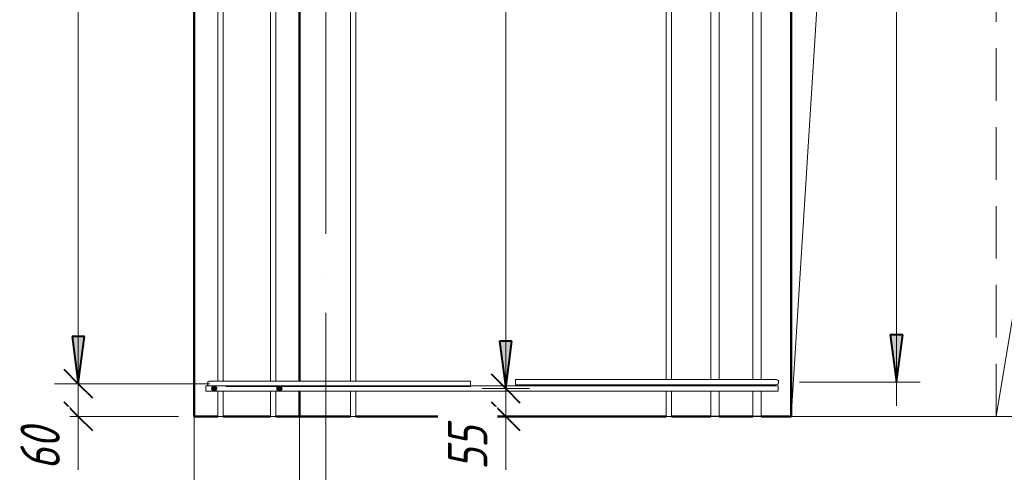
# Model space of a CAD drawing. Header units: millimetres. Extents: x -17544 to 38599, y 41716 to 49146.
# Tile 57 of 79: x 21650 to 23522, y 43144 to 44004. Entities that reach past the tile are written whole.
import ezdxf

# ---------------------------------------------------------------- set-up
doc = ezdxf.new("R2010")
doc.units = ezdxf.units.MM
doc.linetypes.add('ADSK_Линия сетки', pattern=[750, 600, -75, 0, -75])
doc.linetypes.add('ADSK_Невидимые', pattern=[150, 90, -60])
for name, color, linetype, lineweight in [('A-____-____-DIMS', 211, 'Continuous', 9), ('A-____-____-DIMS-30', 211, 'Continuous', 9), ('A-DETL-GENF-HDLN', 90, 'ADSK_Невидимые', 20), ('A-DETL-GENF-OTLN', 92, 'Continuous', 20), ('A-DOOR-____-OTLN', 31, 'Continuous', 20), ('A-FLOR-____-MCUT', 192, 'Continuous', 50), ('A-FLOR-____-OTLN', 192, 'Continuous', 20), ('A-WALL-____-MCUT', 113, 'Continuous', 50), ('A-WALL-____-OTLN', 113, 'Continuous', 20), ('S-GRID-____-OTLN', 1, 'Continuous', 9), ('S-RBAR-____-MCUT', 171, 'Continuous', 20), ('S-RBAR-____-OTLN', 171, 'Continuous', 100)]:
    doc.layers.add(name, color=color, linetype=linetype, lineweight=lineweight)
doc.styles.add('GOST Common_I_1', font='GOST Common Italic.ttf', dxfattribs={"width": 0.8, "height": 75})
doc.dimstyles.new('ADSK_Для_арматуры_Основной_2_5_мм_шаг_кол-во_Стрелки_точный', dxfattribs={"dimscale": 304.8, "dimtxt": 0.247469, "dimasz": 0.295276, "dimexe": 0.147638, "dimexo": 0.000484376, "dimgap": 0.03937, "dimtad": 1, "dimdec": 0, "dimlfac": 304.8, "dimdsep": 46, "dimtxsty": 'GOST Common_I_1', "dimsah": 1, "dimcen": 0.09, "dimdle": 0.147638, "dimazin": 0, "dimtfac": 1, "dimtdec": 4, "dimtix": 1, "dimtmove": 0, "dimatfit": 3, "dimfxl": 1, "dimtvp": 1, "dimtfill": 1, "dimtolj": 1, "dimtzin": 0, "dimarcsym": 2})
doc.dimstyles.new('ADSK_Округление_5мм__Узкий_', dxfattribs={"dimscale": 304.8, "dimtxt": 0.247469, "dimasz": 0.177165, "dimexe": 0.147638, "dimexo": 0.000322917, "dimgap": 0.03937, "dimtad": 1, "dimdec": 0, "dimlfac": 304.8, "dimrnd": 5, "dimdsep": 46, "dimtxsty": 'GOST Common_I_1', "dimblk1": 'OBLIQUE', "dimblk2": 'OBLIQUE', "dimsah": 1, "dimcen": 0.09, "dimdle": 0.147638, "dimazin": 0, "dimtfac": 1, "dimtdec": 4, "dimtix": 1, "dimtmove": 0, "dimatfit": 3, "dimfxl": 1, "dimtvp": 1, "dimtfill": 1, "dimtolj": 1, "dimtzin": 0, "dimlwd": 20, "dimlwe": 20, "dimarcsym": 2})
doc.dimstyles.new('ADSK_Округление_5мм__Узкий__1', dxfattribs={"dimscale": 304.8, "dimtxt": 0.247469, "dimasz": 0.177165, "dimexe": 0.147638, "dimexo": 0.000322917, "dimgap": 0.03937, "dimtad": 1, "dimdec": 0, "dimlfac": 304.8, "dimrnd": 5, "dimdsep": 46, "dimtxsty": 'GOST Common_I_1', "dimblk1": 'OBLIQUE', "dimblk2": 'OBLIQUE', "dimsah": 1, "dimcen": 0.09, "dimdle": 0.147638, "dimazin": 0, "dimtfac": 1, "dimtdec": 4, "dimtix": 1, "dimtmove": 1, "dimatfit": 3, "dimfxl": 1, "dimtvp": 1, "dimtfill": 1, "dimtolj": 1, "dimtzin": 0, "dimlwd": 20, "dimlwe": 20, "dimarcsym": 2})

# ---------------------------------------------------------------- blocks, each defined once
blk = doc.blocks.new('ADSK_Дверь_ПроемПрямоугольный - ADSK_Дверь_ПроемПрямоугольный-1464738-КЖ1_Р_ВЭ15_Армирование_5')
at = {"layer": 'A-DETL-GENF-HDLN'}
for p, q in [((-15125, 43250), (-15125, 45550)), ((-15125, 45550), (-13825, 45550)), ((-13825, 45550), (-13825, 43250))]:
    blk.add_line(p, q, dxfattribs=at)
at = {"layer": 'A-DETL-GENF-OTLN'}
for p, q in [((-14800, 45225), (-13825, 45550)), ((-15125, 43250), (-14800, 45225))]:
    blk.add_line(p, q, dxfattribs=at)
blk = doc.blocks.new('ADSK_Дверь_ПроемПрямоугольный - ADSK_Дверь_ПроемПрямоугольный-1465029-КЖ1_Р_ВЭ15_Армирование_5')
at = {"layer": 'A-DETL-GENF-HDLN'}
for p, q in [((-15515, 43250), (-15515, 45450)), ((-15515, 45450), (-15125, 45450)), ((-15125, 45450), (-15125, 43250))]:
    blk.add_line(p, q, dxfattribs=at)
at = {"layer": 'A-DETL-GENF-OTLN'}
for p, q in [((-15385, 45320), (-15125, 45450)), ((-15515, 43250), (-15385, 45320))]:
    blk.add_line(p, q, dxfattribs=at)
blk = doc.blocks.new('DIMBLOCK263-КЖ1_Р_ВЭ15_Армирование_5')
at = {"layer": 'A-____-____-DIMS-30', "lineweight": 40}
for p, q in [((21761.7, 43312), (21734.7, 43339)), ((21761.7, 43312), (21788.7, 43285)), ((21761.7, 43250), (21734.7, 43277)), ((21761.7, 43250), (21788.7, 43223))]:
    blk.add_line(p, q, dxfattribs=at)
at = {"layer": 'A-____-____-DIMS-30', "lineweight": 20}
for p, q in [((21761.7, 43312), (21716.7, 43312)), ((21761.7, 43205), (21761.7, 43312)), ((21761.7, 43312), (22012.1, 43312)), ((21761.7, 43247.8), (21761.7, 43281)), ((21761.7, 43250), (21716.7, 43250)), ((21761.7, 43250), (21952.1, 43250)), ((21761.7, 43148.4), (21761.7, 43247.8))]:
    blk.add_line(p, q, dxfattribs=at)
at = {"layer": 'A-____-____-DIMS-30', "color": 0, "lineweight": 20, "insert": (21651.7, 43148.4), "char_height": 75, "width": 101.253, "attachment_point": 1, "rotation": 90, "line_spacing_factor": 1.022761, "style": 'GOST Common_I_1', "bg_fill": 3, "box_fill_scale": 1.25, "bg_fill_color": 256, "bg_fill_true_color": 13158600, "bg_fill_transparency": 0}
blk.add_mtext('60', dxfattribs=at)
blk = doc.blocks.new('_Oblique')
at = {"color": 0, "linetype": 'ByBlock', "lineweight": -2}
blk.add_line((-0.5, -0.5), (0.5, 0.5), dxfattribs=at)
blk = doc.blocks.new('DIMBLOCK264-КЖ1_Р_ВЭ15_Армирование_5')
at = {"layer": 'A-____-____-DIMS-30', "lineweight": 40}
for p, q in [((21761.7, 46112), (21734.7, 46139)), ((21761.7, 46112), (21788.7, 46085)), ((21761.7, 43312), (21734.7, 43339)), ((21761.7, 43312), (21788.7, 43285))]:
    blk.add_line(p, q, dxfattribs=at)
at = {"layer": 'A-____-____-DIMS-30', "lineweight": 20}
for p, q in [((21761.7, 46112), (21716.7, 46112)), ((21761.7, 43312), (21761.7, 46112)), ((21761.7, 46112), (22012.1, 46112)), ((21761.7, 43312), (21716.7, 43312)), ((21761.7, 43312), (22012.1, 43312))]:
    blk.add_line(p, q, dxfattribs=at)
at = {"layer": 'A-____-____-DIMS-30', "color": 0, "lineweight": 20, "insert": (21651.7, 44627.6), "char_height": 75, "width": 202.507, "attachment_point": 1, "rotation": 90, "line_spacing_factor": 1.022761, "style": 'GOST Common_I_1', "bg_fill": 3, "box_fill_scale": 1.25, "bg_fill_color": 256, "bg_fill_true_color": 13158600, "bg_fill_transparency": 0}
blk.add_mtext('2800', dxfattribs=at)
blk = doc.blocks.new('DIMBLOCK309-КЖ1_Р_ВЭ15_Армирование_5')
at = {"layer": 'A-____-____-DIMS-30', "lineweight": 40}
for p, q in [((22574.4, 45303), (22547.4, 45330)), ((22574.4, 45303), (22601.4, 45276)), ((22574.4, 43303), (22547.4, 43330)), ((22574.4, 43303), (22601.4, 43276))]:
    blk.add_line(p, q, dxfattribs=at)
at = {"layer": 'A-____-____-DIMS-30', "lineweight": 20}
for p, q in [((22574.4, 45303), (22529.4, 45303)), ((22574.4, 45303), (22574.4, 43303)), ((22574.4, 45303), (22582.6, 45303)), ((22574.4, 43303), (22529.4, 43303)), ((22574.4, 43303), (22582.6, 43303))]:
    blk.add_line(p, q, dxfattribs=at)
at = {"layer": 'A-____-____-DIMS-30', "color": 0, "lineweight": 20, "insert": (22464.4, 44218.6), "char_height": 75, "width": 202.507, "attachment_point": 1, "rotation": 90, "line_spacing_factor": 1.022761, "style": 'GOST Common_I_1', "bg_fill": 3, "box_fill_scale": 1.25, "bg_fill_color": 256, "bg_fill_true_color": 13158600, "bg_fill_transparency": 0}
blk.add_mtext('2000', dxfattribs=at)
blk = doc.blocks.new('DIMBLOCK310-КЖ1_Р_ВЭ15_Армирование_5')
at = {"layer": 'A-____-____-DIMS-30', "lineweight": 40}
for p, q in [((22574.4, 43303), (22547.4, 43330)), ((22574.4, 43303), (22601.4, 43276)), ((22574.4, 43250), (22547.4, 43277)), ((22574.4, 43250), (22601.4, 43223))]:
    blk.add_line(p, q, dxfattribs=at)
at = {"layer": 'A-____-____-DIMS-30', "lineweight": 20}
for p, q in [((22574.4, 43303), (22529.4, 43303)), ((22574.4, 43303), (22574.4, 43205)), ((22574.4, 43303), (22582.6, 43303)), ((22574.4, 43247.8), (22574.4, 43276.5)), ((22574.4, 43250), (22529.4, 43250)), ((22574.4, 43250), (22582.6, 43250)), ((22574.4, 43148.4), (22574.4, 43247.8))]:
    blk.add_line(p, q, dxfattribs=at)
at = {"layer": 'A-____-____-DIMS-30', "color": 0, "lineweight": 20, "insert": (22464.4, 43148.4), "char_height": 75, "width": 101.253, "attachment_point": 1, "rotation": 90, "line_spacing_factor": 1.022761, "style": 'GOST Common_I_1', "bg_fill": 3, "box_fill_scale": 1.25, "bg_fill_color": 256, "bg_fill_true_color": 13158600, "bg_fill_transparency": 0}
blk.add_mtext('55', dxfattribs=at)
blk = doc.blocks.new('DIMBLOCK311-КЖ1_Р_ВЭ15_Армирование_5')
at = {"layer": 'A-____-____-DIMS-30', "lineweight": 40}
for points in [[(23317.3, 45315), (23305.4, 45225), (23329.1, 45225)], [(23317.3, 43315), (23329.1, 43405), (23305.4, 43405)]]:
    blk.add_hatch(color=256, dxfattribs=at).paths.add_polyline_path(points)
at = {"layer": 'A-____-____-DIMS-30'}
for p, q in [((23317.3, 43270), (23317.3, 45360)), ((23317.3, 45315), (23133.2, 45315)), ((23317.3, 45315), (23362.3, 45315)), ((23317.3, 43315), (23133.2, 43315)), ((23317.3, 43315), (23362.3, 43315))]:
    blk.add_line(p, q, dxfattribs=at)
at = {"layer": 'A-____-____-DIMS-30', "lineweight": 40}
for p, q in [((23317.3, 45315), (23305.4, 45225)), ((23329.1, 45225), (23317.3, 45315)), ((23305.4, 45225), (23329.1, 45225)), ((23329.1, 43405), (23305.4, 43405)), ((23305.4, 43405), (23317.3, 43315)), ((23317.3, 43315), (23329.1, 43405))]:
    blk.add_line(p, q, dxfattribs=at)
at = {"layer": 'A-____-____-DIMS-30', "color": 0, "insert": (23207.3, 44088.8), "char_height": 75, "width": 543.086, "attachment_point": 1, "rotation": 90, "line_spacing_factor": 1.022761, "style": 'GOST Common_I_1', "bg_fill": 3, "box_fill_scale": 1.25, "bg_fill_color": 256, "bg_fill_true_color": 13158600, "bg_fill_transparency": 0}
blk.add_mtext('200x10=2000', dxfattribs=at)
blk = doc.blocks.new('_None')
blk = doc.blocks.new('DIMBLOCK312-КЖ1_Р_ВЭ15_Армирование_5')
at = {"layer": 'A-____-____-DIMS-30', "lineweight": 40}
for points in [[(22574.4, 45303), (22562.6, 45213), (22586.3, 45213)], [(22574.4, 43303), (22586.3, 43393), (22562.6, 43393)]]:
    blk.add_hatch(color=256, dxfattribs=at).paths.add_polyline_path(points)
at = {"layer": 'A-____-____-DIMS-30'}
for p, q in [((22574.4, 43258), (22574.4, 45348)), ((22574.4, 45303), (22555.8, 45303)), ((22574.4, 45303), (22619.4, 45303)), ((22574.4, 43303), (22555.8, 43303)), ((22574.4, 43303), (22619.4, 43303))]:
    blk.add_line(p, q, dxfattribs=at)
at = {"layer": 'A-____-____-DIMS-30', "lineweight": 40}
for p, q in [((22574.4, 45303), (22562.6, 45213)), ((22586.3, 45213), (22574.4, 45303)), ((22562.6, 45213), (22586.3, 45213)), ((22586.3, 43393), (22562.6, 43393)), ((22562.6, 43393), (22574.4, 43303)), ((22574.4, 43303), (22586.3, 43393))]:
    blk.add_line(p, q, dxfattribs=at)
at = {"layer": 'A-____-____-DIMS-30', "color": 0, "insert": (22464.4, 44076.7), "char_height": 75, "width": 543.086, "attachment_point": 1, "rotation": 90, "line_spacing_factor": 1.022761, "style": 'GOST Common_I_1', "bg_fill": 3, "box_fill_scale": 1.25, "bg_fill_color": 256, "bg_fill_true_color": 13158600, "bg_fill_transparency": 0}
blk.add_mtext('200x10=2000', dxfattribs=at)
blk = doc.blocks.new('DIMBLOCK314-КЖ1_Р_ВЭ15_Армирование_5')
at = {"layer": 'A-____-____-DIMS-30', "lineweight": 40}
for points in [[(21761.7, 46112), (21749.8, 46022), (21773.5, 46022)], [(21761.7, 43312), (21773.5, 43402), (21749.8, 43402)]]:
    blk.add_hatch(color=256, dxfattribs=at).paths.add_polyline_path(points)
at = {"layer": 'A-____-____-DIMS-30'}
for p, q in [((21761.7, 46157), (21761.7, 43267)), ((21761.7, 46112), (21716.7, 46112)), ((21761.7, 46112), (21967.1, 46112)), ((21761.7, 43312), (21716.7, 43312)), ((21761.7, 43312), (21967.1, 43312))]:
    blk.add_line(p, q, dxfattribs=at)
at = {"layer": 'A-____-____-DIMS-30', "lineweight": 40}
for p, q in [((21761.7, 46112), (21749.8, 46022)), ((21773.5, 46022), (21761.7, 46112)), ((21749.8, 46022), (21773.5, 46022)), ((21773.5, 43402), (21749.8, 43402)), ((21749.8, 43402), (21761.7, 43312)), ((21761.7, 43312), (21773.5, 43402))]:
    blk.add_line(p, q, dxfattribs=at)
at = {"layer": 'A-____-____-DIMS-30', "color": 0, "insert": (21651.7, 44482.5), "char_height": 75, "width": 550.757, "attachment_point": 1, "rotation": 90, "line_spacing_factor": 1.022761, "style": 'GOST Common_I_1', "bg_fill": 3, "box_fill_scale": 1.25, "bg_fill_color": 256, "bg_fill_true_color": 13158600, "bg_fill_transparency": 0}
blk.add_mtext('200x14=2800', dxfattribs=at)

msp = doc.modelspace()

# ---------------------------------------------------------------- hatches: boundary and pattern name
at = {"layer": 'S-RBAR-____-MCUT'}
h = msp.add_hatch(color=256, dxfattribs=at)
edge = h.paths.add_edge_path()
edge.add_arc((22020.0903, 43302.9206), 5, 0, 360)
for points in [[(22017.1514, 43298.8755), (22023.0293, 43298.8755), (22024.8456, 43304.4657), (22020.0903, 43307.9206), (22015.3351, 43304.4657)], [(22141.1514, 43298.8755), (22147.0293, 43298.8755), (22148.8456, 43304.4657), (22144.0903, 43307.9206), (22139.3351, 43304.4657)]]:
    msp.add_hatch(color=256, dxfattribs=at).paths.add_polyline_path(points)
h = msp.add_hatch(color=256, dxfattribs=at)
edge = h.paths.add_edge_path()
edge.add_arc((22144.0903, 43302.9206), 5, 0, 360)

# ---------------------------------------------------------------- linework, layer by layer
at = {"layer": 'A-FLOR-____-MCUT', "color": 8, "lineweight": 9}
for p, q in [((21982.0903, 43250), (21982.0903, 43050)), ((22182.0903, 43050), (22182.0903, 43250))]:
    msp.add_line(p, q, dxfattribs=at)
at = {"layer": 'A-FLOR-____-OTLN', "color": 8, "lineweight": 9}
for p, q in [((22182.0903, 43250), (22182.14, 43250)), ((23117.0521, 43250), (24807.0521, 43250))]:
    msp.add_line(p, q, dxfattribs=at)
at = {"layer": 'A-WALL-____-MCUT'}
for p, q in [((21982.0903, 46200), (21982.0903, 43250)), ((22182.0903, 43317), (22182.0903, 45298)), ((22182.0903, 43250), (22182.0903, 43298)), ((21982.0903, 43250), (22027.0903, 43250)), ((22037.0903, 43250), (22127.0903, 43250)), ((22137.0903, 43250), (22182.0903, 43250))]:
    msp.add_line(p, q, dxfattribs=at)
at = {"layer": 'A-WALL-____-OTLN', "lineweight": 50}
for p, q in [((23117.0521, 43250), (23117.0521, 45450)), ((22182.14, 43250), (22279.277, 43250)), ((22289.277, 43250), (22879.277, 43250)), ((22889.277, 43250), (22964.1706, 43250)), ((22980.1706, 43250), (23044.1706, 43250)), ((23060.1706, 43250), (23117.0521, 43250))]:
    msp.add_line(p, q, dxfattribs=at)
at = {"layer": 'S-GRID-____-OTLN', "linetype": 'ADSK_Линия сетки'}
msp.add_line((22232.0903, 42096.9126), (22232.0903, 48099.551), dxfattribs=at)
at = {"layer": 'S-RBAR-____-MCUT'}
for p, q in [((22020.0903, 43307.9206), (22015.3351, 43304.4657)), ((22015.3351, 43304.4657), (22017.1514, 43298.8755)), ((22017.1514, 43298.8755), (22023.0293, 43298.8755)), ((22024.8456, 43304.4657), (22020.0903, 43307.9206)), ((22023.0293, 43298.8755), (22024.8456, 43304.4657)), ((22144.0903, 43307.9206), (22139.3351, 43304.4657)), ((22139.3351, 43304.4657), (22141.1514, 43298.8755)), ((22141.1514, 43298.8755), (22147.0293, 43298.8755)), ((22148.8456, 43304.4657), (22144.0903, 43307.9206)), ((22147.0293, 43298.8755), (22148.8456, 43304.4657))]:
    msp.add_line(p, q, dxfattribs=at)
for centre in [(22020.0903, 43302.9206), (22144.0903, 43302.9206)]:
    msp.add_circle(centre, 5, dxfattribs=at)
at = {"layer": 'S-RBAR-____-OTLN', "lineweight": 20}
for p, q in [((22027.0903, 43317), (22027.0903, 45298)), ((22037.0903, 43317), (22037.0903, 45298)), ((22127.0903, 43317), (22127.0903, 45298)), ((22137.0903, 43317), (22137.0903, 45298)), ((22279.277, 43317), (22279.277, 45298)), ((22289.277, 43317), (22289.277, 45298)), ((22879.277, 43320.0462), (22879.277, 45298)), ((22889.277, 43320.0462), (22889.277, 45298)), ((22964.1706, 43320.0462), (22964.1706, 45298)), ((22980.1706, 43320.0462), (22980.1706, 45298)), ((23044.1706, 43320.0462), (23044.1706, 45298)), ((23060.1706, 43320.0462), (23060.1706, 45298)), ((22012.0903, 43317), (22042.0903, 43317)), ((22507.0903, 43317), (22042.0903, 43317)), ((22507.0903, 43317), (22507.0903, 43307)), ((23058.1651, 43320.0462), (22593.1651, 43320.0462)), ((22593.1651, 43320.0462), (22593.1651, 43310.0462)), ((23058.1651, 43320.0462), (23088.1651, 43320.0462)), ((22004.277, 43308), (23092.0521, 43308)), ((22004.277, 43298), (22004.277, 43308)), ((22507.0903, 43307), (22042.0903, 43307)), ((23058.1651, 43310.0462), (22593.1651, 43310.0462)), ((22879.277, 43308), (22879.277, 43310.0462)), ((22889.277, 43308), (22889.277, 43310.0462)), ((22964.1706, 43308), (22964.1706, 43310.0462)), ((22980.1706, 43308), (22980.1706, 43310.0462)), ((23044.1706, 43308), (23044.1706, 43310.0462)), ((23058.1651, 43310.0462), (23088.1651, 43310.0462)), ((23060.1706, 43308), (23060.1706, 43310.0462)), ((23092.0521, 43298), (23092.0521, 43308)), ((22004.277, 43298), (23092.0521, 43298)), ((22027.0903, 43249.9206), (22027.0903, 43298)), ((22037.0903, 43249.9206), (22037.0903, 43298)), ((22127.0903, 43249.9206), (22127.0903, 43298)), ((22137.0903, 43249.9206), (22137.0903, 43298)), ((22279.277, 43250), (22279.277, 43298)), ((22289.277, 43250), (22289.277, 43298)), ((22879.277, 43250), (22879.277, 43298)), ((22889.277, 43250), (22889.277, 43298)), ((22964.1706, 43250.1196), (22964.1706, 43298)), ((22980.1706, 43250.1196), (22980.1706, 43298)), ((23044.1706, 43250.1196), (23044.1706, 43298)), ((23060.1706, 43250.1196), (23060.1706, 43298)), ((22037.0903, 43249.9206), (22027.0903, 43249.9206)), ((22137.0903, 43249.9206), (22127.0903, 43249.9206)), ((22289.277, 43250), (22279.277, 43250)), ((22889.277, 43250), (22879.277, 43250)), ((22980.1706, 43250.1196), (22964.1706, 43250.1196)), ((22980.1706, 43250), (22964.1706, 43250)), ((23060.1706, 43250.1196), (23044.1706, 43250.1196)), ((23060.1706, 43250), (23044.1706, 43250))]:
    msp.add_line(p, q, dxfattribs=at)
for centre, start, end in [((22012.0903, 43312), 90, 233.7679987), ((22012.0903, 43312), 90, 105), ((23088.1651, 43315.0462), 75, 90), ((23088.1651, 43315.0462), 270, 90), ((23088.1651, 43315.0462), 30, 60), ((22012.0903, 43312), 120, 150), ((22012.0903, 43312), 210, 233.7679987), ((23088.1651, 43315.0462), 300, 330)]:
    msp.add_arc(centre, 5, start, end, dxfattribs=at)

# ---------------------------------------------------------------- block references
at = {"layer": 'A-DOOR-____-OTLN'}
for name in ['ADSK_Дверь_ПроемПрямоугольный - ADSK_Дверь_ПроемПрямоугольный-1464738-КЖ1_Р_ВЭ15_Армирование_5', 'ADSK_Дверь_ПроемПрямоугольный - ADSK_Дверь_ПроемПрямоугольный-1465029-КЖ1_Р_ВЭ15_Армирование_5']:
    msp.add_blockref(name, (38632.0913, 0), dxfattribs=at)

# ---------------------------------------------------------------- next in the draw order: dimensions: what is measured, and where the dimension line sits
at = {"layer": 'A-____-____-DIMS'}
dim = msp.add_linear_dim(base=(23317.2808, 45315.0462), p1=(23088.1651, 43315.0462), p2=(23088.1651, 45315.0462), angle=90, text='200x10=2000', dimstyle='ADSK_Для_арматуры_Основной_2_5_мм_шаг_кол-во_Стрелки_точный', override={"dimpost": '<>', "dimblk1": 'None', "dimblk2": 'None', "dimsah": 1, "dimfxl": 2000}, dxfattribs=at)
dim.commit()
dim.dimension.update_dxf_attribs({"geometry": 'DIMBLOCK311-КЖ1_Р_ВЭ15_Армирование_5', "text_midpoint": (23267.7808, 44315.0462)})
at = {"layer": 'A-____-____-DIMS', "lineweight": 20}
dim = msp.add_linear_dim(base=(22574.4265, 43303), p1=(22612.6103, 45303), p2=(22612.6103, 43303), angle=90, dimstyle='ADSK_Округление_5мм__Узкий_', override={"dimpost": '<>', "dimfxl": 2000}, dxfattribs=at)
dim.commit()
dim.dimension.update_dxf_attribs({"geometry": 'DIMBLOCK309-КЖ1_Р_ВЭ15_Армирование_5', "text_midpoint": (22524.9265, 44303)})
dim = msp.add_linear_dim(base=(21761.6738, 43312), p1=(21982.0903, 43250), p2=(22042.0903, 43312), angle=90, dimstyle='ADSK_Округление_5мм__Узкий__1', override={"dimpost": '<>', "dimfxl": 86.278618}, dxfattribs=at)
dim.commit()
dim.dimension.update_dxf_attribs({"geometry": 'DIMBLOCK263-КЖ1_Р_ВЭ15_Армирование_5', "text_midpoint": (21701.6617, 43199.0378), "dimtype": 160, "text_rotation": 90})

# ---------------------------------------------------------------- next in the draw order: dimensions: what is measured, and where the dimension line sits
dim = msp.add_linear_dim(base=(21761.6738, 46112), p1=(22042.0903, 43312), p2=(22042.0903, 46112), angle=90, dimstyle='ADSK_Округление_5мм__Узкий_', override={"dimpost": '<>', "dimfxl": 2800}, dxfattribs=at)
dim.commit()
dim.dimension.update_dxf_attribs({"geometry": 'DIMBLOCK264-КЖ1_Р_ВЭ15_Армирование_5', "text_midpoint": (21712.1738, 44712)})
dim = msp.add_linear_dim(base=(22574.4265, 43250), p1=(22612.6103, 43303), p2=(22612.6103, 43250), angle=90, dimstyle='ADSK_Округление_5мм__Узкий__1', override={"dimpost": '<>', "dimfxl": 53}, dxfattribs=at)
dim.commit()
dim.dimension.update_dxf_attribs({"geometry": 'DIMBLOCK310-КЖ1_Р_ВЭ15_Армирование_5', "text_midpoint": (22514.4144, 43199.0378), "dimtype": 160, "text_rotation": 90})

# ---------------------------------------------------------------- next in the draw order: dimensions: what is measured, and where the dimension line sits
at = {"layer": 'A-____-____-DIMS'}
for base, p1, p2, text, override, picture, middle in [((21761.6738, 43312), (22012.0903, 46112), (22012.0903, 43312), '200x14=2800', {"dimpost": '<>', "dimblk1": 'None', "dimblk2": 'None', "dimsah": 1, "dimfxl": 2800}, 'DIMBLOCK314-КЖ1_Р_ВЭ15_Армирование_5', (21712.1738, 44712)), ((22574.4265, 45303), (22510.7869, 43303), (22510.7869, 45303), '200x10=2000', {"dimpost": '<>', "dimblk1": 'None', "dimblk2": 'None', "dimsah": 1, "dimfxl": 2000}, 'DIMBLOCK312-КЖ1_Р_ВЭ15_Армирование_5', (22524.9265, 44303))]:
    dim = msp.add_linear_dim(base=base, p1=p1, p2=p2, angle=90, text=text, dimstyle='ADSK_Для_арматуры_Основной_2_5_мм_шаг_кол-во_Стрелки_точный', override=override, dxfattribs=at)
    dim.commit()
    dim.dimension.update_dxf_attribs({"geometry": picture, "text_midpoint": middle})

doc.saveas('drawing.dxf')
